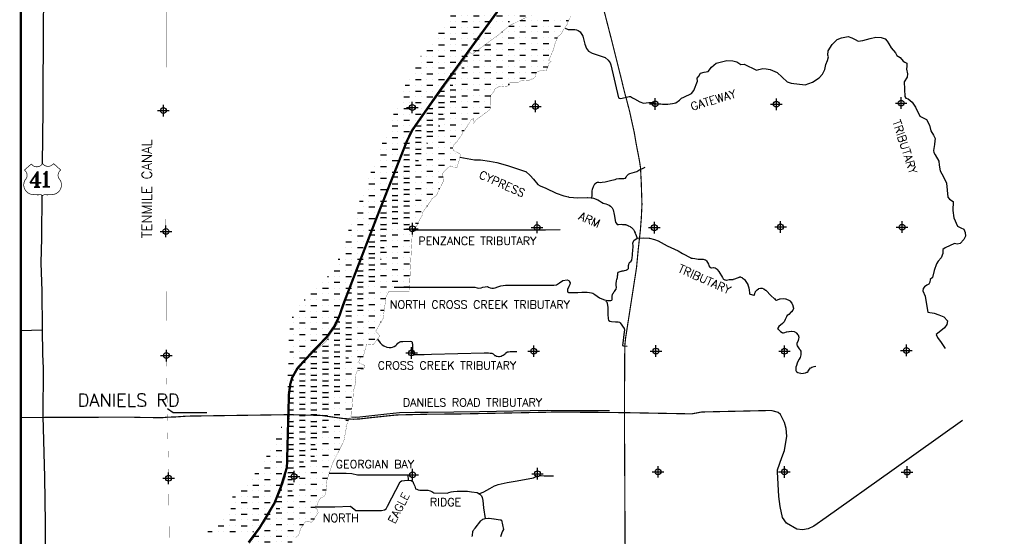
# Model space of a CAD drawing. Extents: x 179175 to 282347, y 774950 to 849250.
# Tile 3 of 5: x 213950 to 256377, y 799994 to 822280. Entities that reach past the tile are written whole.
import ezdxf
from ezdxf.enums import TextEntityAlignment as Align

# ---------------------------------------------------------------- set-up
doc = ezdxf.new("R2010")
doc.units = 0
doc.header["$LTSCALE"] = 1200
doc.header["$PDMODE"] = 34
doc.header["$PDSIZE"] = 250
doc.linetypes.add('STREAM', pattern=[0])
doc.layers.get('0').update_dxf_attribs({"linetype": 'CONTINUOUS'})
for name, color, linetype in [('BORDER', 1, 'CONTINUOUS'), ('HATCH', 3, 'CONTINUOUS'), ('MAJROADS', 9, 'CONTINUOUS'), ('ROW', 12, 'CONTINUOUS'), ('SEC', 2, 'CONTINUOUS'), ('TEXT', 7, 'CONTINUOUS'), ('TRIBS', 5, 'STREAM'), ('TRUNKS', 5, 'STREAM'), ('WSHEDS', 11, 'CONTINUOUS')]:
    doc.layers.add(name, color=color, linetype=linetype)
doc.styles.get("Standard").update_dxf_attribs({"font": 'ROMANT'})

# ---------------------------------------------------------------- blocks, each defined once
blk = doc.blocks.new('*X')
at = {"color": 0}
for p, q in [((235518, 822250), (235750, 822250)), ((236000, 822250), (236000, 822250)), ((236250, 822250), (236250, 822250)), ((236500, 822250), (236750, 822250)), ((237000, 822250), (237000, 822250)), ((237250, 822250), (237250, 822250)), ((237500, 822250), (237605, 822250)), ((235033, 822000), (235250, 822000)), ((235500, 822000), (235500, 822000)), ((235750, 822000), (235750, 822000)), ((236000, 822000), (236250, 822000)), ((236500, 822000), (236500, 822000)), ((236750, 822000), (236750, 822000)), ((237000, 822000), (237250, 822000)), ((234500, 821500), (234500, 821500)), ((234729, 821750), (234750, 821750)), ((234750, 821500), (234750, 821500)), ((235000, 821750), (235000, 821750)), ((235000, 821500), (235250, 821500)), ((235250, 821750), (235250, 821750)), ((235500, 821750), (235750, 821750)), ((235500, 821500), (235500, 821500)), ((235750, 821500), (235750, 821500)), ((236000, 821750), (236000, 821750)), ((236000, 821500), (236250, 821500)), ((236250, 821750), (236250, 821750)), ((236500, 821750), (236750, 821750)), ((236500, 821500), (236500, 821500)), ((236750, 821500), (236750, 821500)), ((237000, 821750), (237000, 821750)), ((237000, 821500), (237118, 821500)), ((237250, 821750), (237250, 821750)), ((233750, 821000), (233750, 821000)), ((234000, 821000), (234250, 821000)), ((234250, 821250), (234250, 821250)), ((234500, 821250), (234750, 821250)), ((234500, 821000), (234500, 821000)), ((234750, 821000), (234750, 821000)), ((235000, 821250), (235000, 821250)), ((235000, 821000), (235250, 821000)), ((235250, 821250), (235250, 821250)), ((235500, 821250), (235750, 821250)), ((235500, 821000), (235500, 821000)), ((235750, 821000), (235750, 821000)), ((236000, 821250), (236000, 821250)), ((236000, 821000), (236250, 821000)), ((236250, 821250), (236250, 821250)), ((236500, 821250), (236750, 821250)), ((236500, 821000), (236500, 821000)), ((236750, 821000), (236750, 821000)), ((237000, 821250), (237000, 821250)), ((233500, 820750), (233750, 820750)), ((234000, 820750), (234000, 820750)), ((234250, 820750), (234250, 820750)), ((234500, 820750), (234750, 820750)), ((235000, 820750), (235000, 820750)), ((235250, 820750), (235250, 820750)), ((235500, 820750), (235750, 820750)), ((236000, 820750), (236000, 820750)), ((236250, 820750), (236250, 820750)), ((236500, 820750), (236750, 820750)), ((233000, 820250), (233000, 820250)), ((233069, 820500), (233250, 820500)), ((233250, 820250), (233250, 820250)), ((233500, 820500), (233500, 820500)), ((233500, 820250), (233750, 820250)), ((233750, 820500), (233750, 820500)), ((234000, 820500), (234250, 820500)), ((234000, 820250), (234000, 820250)), ((234250, 820250), (234250, 820250)), ((234500, 820500), (234500, 820500)), ((234500, 820250), (234750, 820250)), ((234750, 820500), (234750, 820500)), ((235000, 820500), (235250, 820500)), ((235000, 820250), (235000, 820250)), ((235250, 820250), (235250, 820250)), ((235500, 820500), (235500, 820500)), ((235500, 820250), (235750, 820250)), ((235750, 820500), (235750, 820500)), ((236000, 820500), (236250, 820500)), ((236000, 820250), (236000, 820250)), ((236250, 820250), (236250, 820250)), ((236500, 820500), (236500, 820500)), ((236500, 820250), (236714, 820250)), ((236750, 820500), (236750, 820500)), ((232520, 819750), (232750, 819750)), ((232750, 820000), (232750, 820000)), ((233000, 820000), (233250, 820000)), ((233000, 819750), (233000, 819750)), ((233250, 819750), (233250, 819750)), ((233500, 820000), (233500, 820000)), ((233500, 819750), (233750, 819750)), ((233750, 820000), (233750, 820000)), ((234000, 820000), (234250, 820000)), ((234000, 819750), (234000, 819750)), ((234250, 819750), (234250, 819750)), ((234500, 820000), (234500, 820000)), ((234500, 819750), (234750, 819750)), ((234750, 820000), (234750, 820000)), ((235000, 820000), (235250, 820000)), ((235000, 819750), (235000, 819750)), ((235250, 819750), (235250, 819750)), ((235500, 820000), (235500, 820000)), ((235500, 819750), (235750, 819750)), ((235750, 820000), (235750, 820000)), ((236000, 820000), (236218, 820000)), ((236000, 819750), (236000, 819750)), ((232500, 819500), (232500, 819500)), ((232750, 819500), (232750, 819500)), ((233000, 819500), (233250, 819500)), ((233500, 819500), (233500, 819500)), ((233750, 819500), (233750, 819500)), ((234000, 819500), (234250, 819500)), ((234500, 819500), (234500, 819500)), ((234750, 819500), (234750, 819500)), ((235000, 819500), (235060, 819500)), ((232000, 819000), (232250, 819000)), ((232250, 819250), (232250, 819250)), ((232500, 819250), (232750, 819250)), ((232500, 819000), (232500, 819000)), ((232750, 819000), (232750, 819000)), ((233000, 819250), (233000, 819250)), ((233000, 819000), (233250, 819000)), ((233250, 819250), (233250, 819250)), ((233500, 819250), (233750, 819250)), ((233500, 819000), (233500, 819000)), ((233750, 819000), (233750, 819000)), ((234000, 819250), (234000, 819250)), ((234000, 819000), (234250, 819000)), ((234250, 819250), (234250, 819250)), ((231750, 818500), (231750, 818500)), ((232000, 818750), (232000, 818750)), ((232000, 818500), (232250, 818500)), ((232250, 818750), (232250, 818750)), ((232500, 818750), (232750, 818750)), ((232500, 818500), (232500, 818500)), ((232750, 818500), (232750, 818500)), ((233000, 818750), (233000, 818750)), ((233000, 818500), (233250, 818500)), ((233250, 818750), (233250, 818750)), ((233500, 818750), (233750, 818750)), ((233500, 818500), (233500, 818500)), ((233750, 818500), (233750, 818500)), ((234000, 818750), (234000, 818750)), ((234000, 818500), (234242, 818500)), ((234250, 818750), (234250, 818750)), ((231234, 818000), (231250, 818000)), ((231500, 818250), (231750, 818250)), ((231500, 818000), (231500, 818000)), ((231750, 818000), (231750, 818000)), ((232000, 818250), (232000, 818250)), ((232000, 818000), (232250, 818000)), ((232250, 818250), (232250, 818250)), ((232500, 818250), (232750, 818250)), ((232500, 818000), (232500, 818000)), ((232750, 818000), (232750, 818000)), ((233000, 818250), (233000, 818250)), ((233000, 818000), (233250, 818000)), ((233250, 818250), (233250, 818250)), ((233500, 818250), (233750, 818250)), ((234000, 818250), (234000, 818250)), ((231250, 817750), (231250, 817750)), ((231500, 817750), (231750, 817750)), ((232000, 817750), (232000, 817750)), ((232250, 817750), (232250, 817750)), ((232500, 817750), (232750, 817750)), ((233000, 817750), (233000, 817750)), ((233250, 817750), (233250, 817750)), ((231000, 817500), (231250, 817500)), ((231000, 817250), (231000, 817250)), ((231250, 817250), (231250, 817250)), ((231500, 817500), (231500, 817500)), ((231500, 817250), (231750, 817250)), ((231750, 817500), (231750, 817500)), ((232000, 817500), (232250, 817500)), ((232000, 817250), (232000, 817250)), ((232250, 817250), (232250, 817250)), ((232500, 817500), (232500, 817500)), ((232500, 817250), (232750, 817250)), ((232750, 817500), (232750, 817500)), ((233000, 817500), (233097, 817500)), ((230562, 816750), (230750, 816750)), ((230750, 817000), (230750, 817000)), ((231000, 817000), (231250, 817000)), ((231000, 816750), (231000, 816750)), ((231250, 816750), (231250, 816750)), ((231500, 817000), (231500, 817000)), ((231500, 816750), (231750, 816750)), ((231750, 817000), (231750, 817000)), ((232000, 817000), (232250, 817000)), ((232000, 816750), (232000, 816750)), ((232250, 816750), (232250, 816750)), ((232500, 817000), (232500, 817000)), ((232500, 816750), (232610, 816750)), ((232750, 817000), (232750, 817000)), ((230500, 816500), (230500, 816500)), ((230750, 816500), (230750, 816500)), ((231000, 816500), (231250, 816500)), ((231500, 816500), (231500, 816500)), ((231750, 816500), (231750, 816500)), ((232000, 816500), (232250, 816500)), ((232500, 816500), (232500, 816500)), ((232750, 816500), (232750, 816500)), ((230500, 816250), (230750, 816250)), ((230500, 816000), (230500, 816000)), ((230750, 816000), (230750, 816000)), ((231000, 816250), (231000, 816250)), ((231000, 816000), (231250, 816000)), ((231250, 816250), (231250, 816250)), ((231500, 816250), (231750, 816250)), ((231500, 816000), (231500, 816000)), ((231750, 816000), (231750, 816000)), ((232000, 816250), (232000, 816250)), ((232000, 816000), (232250, 816000)), ((232250, 816250), (232250, 816250)), ((232500, 816250), (232750, 816250)), ((232500, 816000), (232500, 816000)), ((232750, 816000), (232750, 816000)), ((230058, 815500), (230250, 815500)), ((230250, 815750), (230250, 815750)), ((230500, 815750), (230750, 815750)), ((230500, 815500), (230500, 815500)), ((230750, 815500), (230750, 815500)), ((231000, 815750), (231000, 815750)), ((231000, 815500), (231250, 815500)), ((231250, 815750), (231250, 815750)), ((231500, 815750), (231750, 815750)), ((231500, 815500), (231500, 815500)), ((231750, 815500), (231750, 815500)), ((232000, 815750), (232000, 815750)), ((232000, 815500), (232191, 815500)), ((232250, 815750), (232250, 815750)), ((230000, 815250), (230000, 815250)), ((230250, 815250), (230250, 815250)), ((230500, 815250), (230750, 815250)), ((231000, 815250), (231000, 815250)), ((231250, 815250), (231250, 815250)), ((231500, 815250), (231750, 815250)), ((232000, 815250), (232000, 815250)), ((230000, 815000), (230250, 815000)), ((230000, 814750), (230000, 814750)), ((230250, 814750), (230250, 814750)), ((230500, 815000), (230500, 815000)), ((230500, 814750), (230750, 814750)), ((230750, 815000), (230750, 815000)), ((231000, 815000), (231250, 815000)), ((231000, 814750), (231000, 814750)), ((231250, 814750), (231250, 814750)), ((231500, 815000), (231500, 815000)), ((231500, 814750), (231750, 814750)), ((231750, 815000), (231750, 815000)), ((232000, 815000), (232054, 815000)), ((229565, 814250), (229750, 814250)), ((229750, 814500), (229750, 814500)), ((230000, 814500), (230250, 814500)), ((230000, 814250), (230000, 814250)), ((230250, 814250), (230250, 814250)), ((230500, 814500), (230500, 814500)), ((230500, 814250), (230750, 814250)), ((230750, 814500), (230750, 814500)), ((231000, 814500), (231250, 814500)), ((231000, 814250), (231000, 814250)), ((231250, 814250), (231250, 814250)), ((231500, 814500), (231500, 814500)), ((231500, 814250), (231516, 814250)), ((229500, 814000), (229500, 814000)), ((229750, 814000), (229750, 814000)), ((230000, 814000), (230250, 814000)), ((230500, 814000), (230500, 814000)), ((230750, 814000), (230750, 814000)), ((231000, 814000), (231250, 814000)), ((229500, 813750), (229750, 813750)), ((229500, 813500), (229500, 813500)), ((229750, 813500), (229750, 813500)), ((230000, 813750), (230000, 813750)), ((230000, 813500), (230250, 813500)), ((230250, 813750), (230250, 813750)), ((230500, 813750), (230750, 813750)), ((230500, 813500), (230500, 813500)), ((230750, 813500), (230750, 813500)), ((231000, 813750), (231000, 813750)), ((231000, 813500), (231129, 813500)), ((229076, 813000), (229250, 813000)), ((229250, 813250), (229250, 813250)), ((229500, 813250), (229750, 813250)), ((229500, 813000), (229500, 813000)), ((229750, 813000), (229750, 813000)), ((230000, 813250), (230000, 813250)), ((230000, 813000), (230250, 813000)), ((230250, 813250), (230250, 813250)), ((230500, 813250), (230750, 813250)), ((230500, 813000), (230500, 813000)), ((230750, 813000), (230750, 813000)), ((229000, 812750), (229000, 812750)), ((229000, 812500), (229250, 812500)), ((229250, 812750), (229250, 812750)), ((229500, 812750), (229750, 812750)), ((229500, 812500), (229500, 812500)), ((229750, 812500), (229750, 812500)), ((230000, 812750), (230000, 812750)), ((230000, 812500), (230250, 812500)), ((230250, 812750), (230250, 812750)), ((230500, 812750), (230750, 812750)), ((230500, 812500), (230500, 812500)), ((230750, 812500), (230750, 812500)), ((229000, 812250), (229000, 812250)), ((229250, 812250), (229250, 812250)), ((229500, 812250), (229750, 812250)), ((230000, 812250), (230000, 812250)), ((230250, 812250), (230250, 812250)), ((230500, 812250), (230750, 812250)), ((228592, 811750), (228750, 811750)), ((228750, 812000), (228750, 812000)), ((229000, 812000), (229250, 812000)), ((229000, 811750), (229000, 811750)), ((229250, 811750), (229250, 811750)), ((229500, 812000), (229500, 812000)), ((229500, 811750), (229750, 811750)), ((229750, 812000), (229750, 812000)), ((230000, 812000), (230250, 812000)), ((230000, 811750), (230000, 811750)), ((230250, 811750), (230250, 811750)), ((230500, 812000), (230500, 812000)), ((230500, 811750), (230750, 811750)), ((230750, 812000), (230750, 812000)), ((228500, 811250), (228750, 811250)), ((228750, 811500), (228750, 811500)), ((229000, 811500), (229250, 811500)), ((229000, 811250), (229000, 811250)), ((229250, 811250), (229250, 811250)), ((229500, 811500), (229500, 811500)), ((229500, 811250), (229750, 811250)), ((229750, 811500), (229750, 811500)), ((230000, 811500), (230250, 811500)), ((230000, 811250), (230000, 811250)), ((230250, 811250), (230250, 811250)), ((230500, 811500), (230500, 811500)), ((230500, 811250), (230750, 811250)), ((230750, 811500), (230750, 811500)), ((228500, 811000), (228500, 811000)), ((228750, 811000), (228750, 811000)), ((229000, 811000), (229250, 811000)), ((229500, 811000), (229500, 811000)), ((229750, 811000), (229750, 811000)), ((230000, 811000), (230250, 811000)), ((230500, 811000), (230500, 811000)), ((230750, 811000), (230750, 811000)), ((228124, 810500), (228250, 810500)), ((228250, 810750), (228250, 810750)), ((228500, 810750), (228750, 810750)), ((228500, 810500), (228500, 810500)), ((228750, 810500), (228750, 810500)), ((229000, 810750), (229000, 810750)), ((229000, 810500), (229250, 810500)), ((229250, 810750), (229250, 810750)), ((229500, 810750), (229750, 810750)), ((229500, 810500), (229500, 810500)), ((229750, 810500), (229750, 810500)), ((230000, 810750), (230000, 810750)), ((230250, 810750), (230250, 810750)), ((230500, 810750), (230747, 810750)), ((228000, 810000), (228250, 810000)), ((228250, 810250), (228250, 810250)), ((228500, 810250), (228750, 810250)), ((228500, 810000), (228500, 810000)), ((228750, 810000), (228750, 810000)), ((229000, 810250), (229000, 810250)), ((229000, 810000), (229250, 810000)), ((229250, 810250), (229250, 810250)), ((229500, 810250), (229726, 810250)), ((229500, 810000), (229500, 810000)), ((228000, 809750), (228000, 809750)), ((228250, 809750), (228250, 809750)), ((228500, 809750), (228750, 809750)), ((229000, 809750), (229000, 809750)), ((229250, 809750), (229250, 809750)), ((229500, 809750), (229659, 809750)), ((227673, 809250), (227750, 809250)), ((228000, 809500), (228250, 809500)), ((228000, 809250), (228000, 809250)), ((228250, 809250), (228250, 809250)), ((228500, 809500), (228500, 809500)), ((228500, 809250), (228750, 809250)), ((228750, 809500), (228750, 809500)), ((229000, 809500), (229250, 809500)), ((229000, 809250), (229000, 809250)), ((229250, 809250), (229250, 809250)), ((229500, 809500), (229500, 809500)), ((229500, 809250), (229526, 809250)), ((227500, 808750), (227750, 808750)), ((227750, 809000), (227750, 809000)), ((228000, 809000), (228250, 809000)), ((228000, 808750), (228000, 808750)), ((228250, 808750), (228250, 808750)), ((228500, 809000), (228500, 809000)), ((228500, 808750), (228750, 808750)), ((228750, 809000), (228750, 809000)), ((229000, 809000), (229250, 809000)), ((229000, 808750), (229000, 808750)), ((229250, 808750), (229250, 808750)), ((227000, 808250), (227000, 808250)), ((227209, 808500), (227250, 808500)), ((227250, 808250), (227250, 808250)), ((227500, 808500), (227500, 808500)), ((227500, 808250), (227750, 808250)), ((227750, 808500), (227750, 808500)), ((228000, 808500), (228250, 808500)), ((228000, 808250), (228000, 808250)), ((228250, 808250), (228250, 808250)), ((228500, 808500), (228500, 808500)), ((228500, 808250), (228750, 808250)), ((228750, 808500), (228750, 808500)), ((229000, 808500), (229250, 808500)), ((226750, 808000), (226750, 808000)), ((227000, 808000), (227250, 808000)), ((227500, 808000), (227500, 808000)), ((227750, 808000), (227750, 808000)), ((228000, 808000), (228250, 808000)), ((228500, 808000), (228500, 808000)), ((228750, 808000), (228750, 808000)), ((226208, 807500), (226250, 807500)), ((226500, 807750), (226750, 807750)), ((226500, 807500), (226500, 807500)), ((226750, 807500), (226750, 807500)), ((227000, 807750), (227000, 807750)), ((227000, 807500), (227250, 807500)), ((227250, 807750), (227250, 807750)), ((227500, 807750), (227750, 807750)), ((227500, 807500), (227500, 807500)), ((227750, 807500), (227750, 807500)), ((228000, 807750), (228000, 807750)), ((228000, 807500), (228250, 807500)), ((228250, 807750), (228250, 807750)), ((228500, 807750), (228750, 807750)), ((228500, 807500), (228500, 807500)), ((226000, 807250), (226000, 807250)), ((226000, 807000), (226250, 807000)), ((226250, 807250), (226250, 807250)), ((226500, 807250), (226750, 807250)), ((226500, 807000), (226500, 807000)), ((226750, 807000), (226750, 807000)), ((227000, 807250), (227000, 807250)), ((227000, 807000), (227250, 807000)), ((227250, 807250), (227250, 807250)), ((227500, 807250), (227750, 807250)), ((227500, 807000), (227500, 807000)), ((227750, 807000), (227750, 807000)), ((228000, 807250), (228000, 807250)), ((228000, 807000), (228250, 807000)), ((228250, 807250), (228250, 807250)), ((228500, 807250), (228750, 807250)), ((225690, 806750), (225750, 806750)), ((226000, 806750), (226000, 806750)), ((226250, 806750), (226250, 806750)), ((226500, 806750), (226750, 806750)), ((227000, 806750), (227000, 806750)), ((227250, 806750), (227250, 806750)), ((227500, 806750), (227750, 806750)), ((228000, 806750), (228000, 806750)), ((228250, 806750), (228250, 806750)), ((225596, 806250), (225750, 806250)), ((225750, 806500), (225750, 806500)), ((226000, 806500), (226250, 806500)), ((226000, 806250), (226000, 806250)), ((226250, 806250), (226250, 806250)), ((226500, 806500), (226500, 806500)), ((226500, 806250), (226750, 806250)), ((226750, 806500), (226750, 806500)), ((227000, 806500), (227250, 806500)), ((227000, 806250), (227000, 806250)), ((227250, 806250), (227250, 806250)), ((227500, 806500), (227500, 806500)), ((227500, 806250), (227750, 806250)), ((227750, 806500), (227750, 806500)), ((228000, 806500), (228250, 806500)), ((228000, 806250), (228000, 806250)), ((228250, 806250), (228250, 806250)), ((225542, 805750), (225750, 805750)), ((225750, 806000), (225750, 806000)), ((226000, 806000), (226250, 806000)), ((226000, 805750), (226000, 805750)), ((226250, 805750), (226250, 805750)), ((226500, 806000), (226500, 806000)), ((226500, 805750), (226750, 805750)), ((226750, 806000), (226750, 806000)), ((227000, 806000), (227250, 806000)), ((227000, 805750), (227000, 805750)), ((227250, 805750), (227250, 805750)), ((227500, 806000), (227500, 806000)), ((227500, 805750), (227750, 805750)), ((227750, 806000), (227750, 806000)), ((228000, 806000), (228250, 806000)), ((228000, 805750), (228000, 805750)), ((228250, 805750), (228250, 805750)), ((225750, 805500), (225750, 805500)), ((226000, 805500), (226250, 805500)), ((226500, 805500), (226500, 805500)), ((226750, 805500), (226750, 805500)), ((227000, 805500), (227250, 805500)), ((227500, 805500), (227500, 805500)), ((227750, 805500), (227750, 805500)), ((228000, 805500), (228250, 805500)), ((225584, 805250), (225750, 805250)), ((225750, 805000), (225750, 805000)), ((226000, 805250), (226000, 805250)), ((226000, 805000), (226250, 805000)), ((226250, 805250), (226250, 805250)), ((226500, 805250), (226750, 805250)), ((226500, 805000), (226500, 805000)), ((226750, 805000), (226750, 805000)), ((227000, 805250), (227000, 805250)), ((227000, 805000), (227250, 805000)), ((227250, 805250), (227250, 805250)), ((227500, 805250), (227750, 805250)), ((227500, 805000), (227500, 805000)), ((227750, 805000), (227750, 805000)), ((228000, 805250), (228000, 805250)), ((228000, 805000), (228124, 805000)), ((225540, 804750), (225750, 804750)), ((225750, 804500), (225750, 804500)), ((226000, 804750), (226000, 804750)), ((226000, 804500), (226250, 804500)), ((226250, 804750), (226250, 804750)), ((226500, 804750), (226750, 804750)), ((226500, 804500), (226500, 804500)), ((226750, 804500), (226750, 804500)), ((227000, 804750), (227000, 804750)), ((227000, 804500), (227250, 804500)), ((227250, 804750), (227250, 804750)), ((227500, 804750), (227750, 804750)), ((227500, 804500), (227500, 804500)), ((227750, 804500), (227750, 804500)), ((228000, 804750), (228000, 804750)), ((225500, 804250), (225750, 804250)), ((225500, 804000), (225500, 804000)), ((225750, 804000), (225750, 804000)), ((226000, 804250), (226000, 804250)), ((226000, 804000), (226250, 804000)), ((226250, 804250), (226250, 804250)), ((226500, 804250), (226750, 804250)), ((226500, 804000), (226500, 804000)), ((226750, 804000), (226750, 804000)), ((227000, 804250), (227000, 804250)), ((227000, 804000), (227250, 804000)), ((227250, 804250), (227250, 804250)), ((227500, 804250), (227750, 804250)), ((227500, 804000), (227500, 804000)), ((227750, 804000), (227750, 804000)), ((225500, 803750), (225750, 803750)), ((226000, 803750), (226000, 803750)), ((226250, 803750), (226250, 803750)), ((226500, 803750), (226750, 803750)), ((227000, 803750), (227000, 803750)), ((227250, 803750), (227250, 803750)), ((227500, 803750), (227739, 803750)), ((225500, 803500), (225500, 803500)), ((225500, 803250), (225750, 803250)), ((225750, 803500), (225750, 803500)), ((226000, 803500), (226250, 803500)), ((226000, 803250), (226000, 803250)), ((226250, 803250), (226250, 803250)), ((226500, 803500), (226500, 803500)), ((226500, 803250), (226750, 803250)), ((226750, 803500), (226750, 803500)), ((227000, 803500), (227250, 803500)), ((227000, 803250), (227000, 803250)), ((227250, 803250), (227250, 803250)), ((227500, 803500), (227500, 803500)), ((225500, 803000), (225500, 803000)), ((225500, 802750), (225750, 802750)), ((225750, 803000), (225750, 803000)), ((226000, 803000), (226250, 803000)), ((226000, 802750), (226000, 802750)), ((226250, 802750), (226250, 802750)), ((226500, 803000), (226500, 803000)), ((226500, 802750), (226750, 802750)), ((226750, 803000), (226750, 803000)), ((227000, 803000), (227250, 803000)), ((227000, 802750), (227000, 802750)), ((227250, 802750), (227250, 802750)), ((225500, 802500), (225500, 802500)), ((225750, 802500), (225750, 802500)), ((226000, 802500), (226250, 802500)), ((226500, 802500), (226500, 802500)), ((226750, 802500), (226750, 802500)), ((227000, 802500), (227216, 802500)), ((225214, 802000), (225250, 802000)), ((225500, 802250), (225750, 802250)), ((225500, 802000), (225500, 802000)), ((225750, 802000), (225750, 802000)), ((226000, 802250), (226000, 802250)), ((226000, 802000), (226250, 802000)), ((226250, 802250), (226250, 802250)), ((226500, 802250), (226750, 802250)), ((226500, 802000), (226500, 802000)), ((226750, 802000), (226750, 802000)), ((227000, 802250), (227000, 802250)), ((227000, 802000), (227162, 802000)), ((225000, 801500), (225250, 801500)), ((225250, 801750), (225250, 801750)), ((225500, 801750), (225750, 801750)), ((225500, 801500), (225500, 801500)), ((225750, 801500), (225750, 801500)), ((226000, 801750), (226000, 801750)), ((226000, 801500), (226250, 801500)), ((226250, 801750), (226250, 801750)), ((226500, 801750), (226750, 801750)), ((226500, 801500), (226500, 801500)), ((226750, 801500), (226750, 801500)), ((227000, 801750), (227000, 801750)), ((225000, 801250), (225000, 801250)), ((225250, 801250), (225250, 801250)), ((225500, 801250), (225750, 801250)), ((226000, 801250), (226000, 801250)), ((226250, 801250), (226250, 801250)), ((226500, 801250), (226678, 801250)), ((224588, 800750), (224750, 800750)), ((224750, 801000), (224750, 801000)), ((225000, 801000), (225250, 801000)), ((225000, 800750), (225000, 800750)), ((225250, 800750), (225250, 800750)), ((225500, 801000), (225500, 801000)), ((225500, 800750), (225750, 800750)), ((225750, 801000), (225750, 801000)), ((226000, 801000), (226250, 801000)), ((226000, 800750), (226000, 800750)), ((226250, 800750), (226250, 800750)), ((226500, 801000), (226500, 801000)), ((226500, 800750), (226647, 800750)), ((226750, 801000), (226750, 801000)), ((224500, 800500), (224500, 800500)), ((224500, 800250), (224750, 800250)), ((224750, 800500), (224750, 800500)), ((225000, 800500), (225250, 800500)), ((225000, 800250), (225000, 800250)), ((225250, 800250), (225250, 800250)), ((225500, 800500), (225500, 800500)), ((225500, 800250), (225750, 800250)), ((225750, 800500), (225750, 800500)), ((226000, 800500), (226179, 800500)), ((226000, 800250), (226000, 800250)), ((224087, 800000), (224250, 800000)), ((224500, 800000), (224500, 800000)), ((224750, 800000), (224750, 800000)), ((225000, 800000), (225250, 800000)), ((225500, 800000), (225500, 800000)), ((225750, 800000), (225750, 800000)), ((223750, 799500), (223750, 799500)), ((224000, 799750), (224000, 799750)), ((224000, 799500), (224250, 799500)), ((224250, 799750), (224250, 799750)), ((224500, 799750), (224750, 799750)), ((224500, 799500), (224500, 799500)), ((224750, 799500), (224750, 799500)), ((225000, 799750), (225000, 799750)), ((225000, 799500), (225250, 799500)), ((225250, 799750), (225250, 799750)), ((225500, 799750), (225685, 799750)), ((225500, 799500), (225500, 799500)), ((223113, 799000), (223250, 799000)), ((223500, 799250), (223750, 799250)), ((223500, 799000), (223500, 799000)), ((223750, 799000), (223750, 799000)), ((224000, 799250), (224000, 799250)), ((224000, 799000), (224250, 799000)), ((224250, 799250), (224250, 799250)), ((224500, 799250), (224750, 799250)), ((224500, 799000), (224500, 799000)), ((224750, 799000), (224750, 799000)), ((225000, 799250), (225000, 799250)), ((225000, 799000), (225250, 799000)), ((225250, 799250), (225250, 799250)), ((225500, 799250), (225685, 799250)), ((225500, 799000), (225500, 799000)), ((223051, 798500), (223250, 798500)), ((223250, 798750), (223250, 798750)), ((223500, 798750), (223750, 798750)), ((223500, 798500), (223500, 798500)), ((223750, 798500), (223750, 798500)), ((224000, 798750), (224000, 798750)), ((224000, 798500), (224250, 798500)), ((224250, 798750), (224250, 798750)), ((224500, 798750), (224750, 798750)), ((224500, 798500), (224500, 798500)), ((224750, 798500), (224750, 798500)), ((225000, 798750), (225000, 798750)), ((225000, 798500), (225159, 798500)), ((225250, 798750), (225250, 798750)), ((223000, 798250), (223000, 798250)), ((223250, 798250), (223250, 798250)), ((223500, 798250), (223750, 798250)), ((224000, 798250), (224000, 798250)), ((224250, 798250), (224250, 798250)), ((224500, 798250), (224750, 798250)), ((222500, 797750), (222750, 797750)), ((222750, 798000), (222750, 798000)), ((223000, 798000), (223250, 798000)), ((223000, 797750), (223000, 797750)), ((223250, 797750), (223250, 797750)), ((223500, 798000), (223500, 798000)), ((223500, 797750), (223750, 797750)), ((223750, 798000), (223750, 798000)), ((224000, 798000), (224250, 798000)), ((224000, 797750), (224000, 797750)), ((224250, 797750), (224250, 797750)), ((224500, 798000), (224500, 798000)), ((222055, 797500), (222250, 797500)), ((222500, 797500), (222500, 797500)), ((222750, 797500), (222750, 797500)), ((223000, 797500), (223250, 797500)), ((223500, 797500), (223500, 797500)), ((223750, 797500), (223750, 797500)), ((224000, 797500), (224021, 797500))]:
    blk.add_line(p, q, dxfattribs=at)
blk = doc.blocks.new('GSDTRUNK')
at = {"layer": 'TRIBS', "color": 0}
blk.add_lwpolyline([(-78440, 62404), (-78302, 62341), (-78022, 62341), (-77950, 62336), (-77877, 62299), (-77786, 62239), (-77678, 62053), (-77582, 61718), (-77510, 61522), (-77432, 61414), (-77265, 61320), (-76718, 61134), (-76587, 61029), (-76503, 60914), (-76474, 60826), (-76143, 59404), (-76115, 59390), (-76042, 59374), (-75675, 59453), (-75625, 59456), (-75534, 59398), (-75454, 59348), (-75224, 59220), (-75059, 59173), (-74836, 59191), (-74654, 59197), (-74544, 59148), (-74245, 59123), (-74017, 59123), (-73810, 59156), (-73672, 59176), (-73515, 59292), (-73428, 59383), (-73318, 59425), (-72991, 59582), (-72889, 59711), (-72739, 60112), (-72745, 60250), (-72676, 60334), (-72603, 60459), (-72449, 60504), (-72278, 60540), (-72134, 60726), (-71935, 60895), (-71473, 61012), (-71205, 60991), (-71040, 60945), (-70868, 60832), (-70729, 60855), (-70194, 60596), (-70097, 60617), (-69922, 60662), (-69781, 60651), (-69597, 60620), (-69307, 60487), (-68870, 60085), (-68702, 60025), (-68091, 59955), (-67778, 60070), (-67497, 60259), (-67353, 60413), (-67241, 60617), (-67199, 60843), (-67125, 61003), (-67091, 61162), (-67121, 61241), (-67097, 61427), (-66926, 61692), (-66720, 61909), (-66528, 61985), (-66244, 62048), (-66088, 61993), (-65937, 61916), (-65804, 61840), (-65615, 61867), (-65298, 61951), (-65042, 62021), (-64822, 62000), (-64644, 61940), (-64564, 61836), (-64491, 61723), (-64395, 61548), (-64200, 61336), (-64137, 61231), (-64004, 61136), (-63878, 60983), (-63802, 60937), (-63714, 60888), (-63708, 60767), (-63726, 60629), (-63679, 60433), (-63705, 60283), (-63829, 60087), (-63805, 59463), (-63753, 59379), (-63661, 59358), (-63486, 59207), (-63333, 59000), (-63155, 58605), (-62859, 58466), (-62733, 58218), (-62681, 57973), (-62564, 57782), (-62488, 57638), (-62513, 57539), (-62527, 57390), (-62568, 57131), (-62550, 57041), (-62488, 56942), (-62338, 56673), (-62317, 56494), (-62272, 56249), (-62128, 55992), (-62005, 55719), (-61939, 55120), (-61880, 55023), (-61722, 54933), (-61736, 54538), (-61694, 54222), (-61534, 53863), (-61384, 53794), (-61251, 53726), (-61195, 53593), (-61188, 53429), (-61261, 53282), (-61415, 53119), (-61541, 53080), (-61652, 53119), (-62059, 52930), (-62156, 52860), (-62161, 52677), (-62230, 52496), (-62363, 52354), (-62436, 52244), (-62541, 51948), (-62604, 51655), (-62703, 51556), (-62722, 51451), (-62758, 51364), (-62856, 51312), (-62957, 51241), (-63005, 51174), (-63023, 51066), (-62929, 50848), (-62860, 50484), (-62811, 50158), (-62538, 50116), (-62331, 50043), (-62114, 49945), (-61960, 49780), (-61989, 49623), (-62093, 49472), (-62251, 49345), (-62447, 49194), (-62394, 49053), (-62231, 48840), (-62062, 48581)], dxfattribs=at)

msp = doc.modelspace()

# ---------------------------------------------------------------- linework, layer by layer
at = {"color": 0, "const_width": 30}
msp.add_lwpolyline([(215008, 814727, 0.058462), (215448, 814752, 0.493077), (215688, 815370, -0.476618), (215723, 815790), (215409, 816074, -0.516277), (214937, 816074, -0.544205), (214452, 816054), (214151, 815790, -0.476618), (214186, 815370, 0.493077), (214426, 814752, 0.058462), (214866, 814727, -0.203779), (214937, 814684, -0.203779), (215008, 814727)], format="xyb", dxfattribs=at)
at = {"layer": 'BORDER', "color": 0, "const_width": 100}
msp.add_lwpolyline([(214000, 775000), (268600, 775000), (268600, 849200), (214000, 849200)], close=True, dxfattribs=at)
at = {"layer": 'MAJROADS', "color": 0}
for points in [[(214000, 841597), (214455, 840789), (214637, 840394), (214686, 840276), (214735, 840100), (214790, 839563), (214839, 839395), (214842, 838742), (214854, 838038), (214877, 836739), (214918, 835415), (214959, 834141), (214930, 833722), (214907, 832876), (214962, 828896), (214993, 826398), (215026, 826214), (215045, 825485), (215030, 824588), (215015, 823642), (214987, 823307), (214963, 822310), (214942, 818388), (214915, 816042)], [(234531, 822625), (232111, 819298), (230866, 817514), (230758, 817325), (230639, 817054), (230440, 816535), (230315, 816208), (229363, 813820), (228621, 811957), (227887, 809980), (227718, 809482), (227616, 809251), (227520, 809072), (227179, 808584), (226632, 808024), (225916, 807240), (225690, 806836), (225608, 806555), (225553, 806138), (225532, 805233), (225465, 802969), (225363, 802555), (225203, 802121), (224930, 801430), (224287, 800359), (223815, 799730)], [(214907, 814713), (214893, 812934), (214893, 812859), (214868, 811795), (214909, 810563), (214922, 808929), (214931, 807856), (214960, 807253), (214945, 805175), (215017, 802543), (215053, 800565), (215064, 798655)], [(214000, 808866), (214921, 808898)], [(246609, 802771), (246605, 802860), (246788, 803391), (246911, 803690), (247007, 804313), (246983, 804649), (246908, 804903), (246739, 805247), (246632, 805342)], [(254581, 804997), (251537, 802815), (248702, 800808)], [(248702, 800808), (248175, 800435), (247928, 800318), (247682, 800271), (247444, 800309), (246991, 800557), (246824, 800807), (246713, 801282), (246661, 801706), (246609, 802771)]]:
    msp.add_lwpolyline(points, dxfattribs=at)
at = {"layer": 'MAJROADS', "color": 0, "const_width": 50}
for points in [[(237479, 829096), (239478, 821311), (239845, 819845), (240004, 819185), (240112, 818783), (240227, 818342), (240432, 817410), (240505, 816976), (240653, 816209), (240702, 815893), (240717, 815577), (240732, 815297), (240764, 814313), (240736, 813720), (240695, 813201), (240602, 812354), (240530, 811589), (240062, 808568), (240024, 808219), (240021, 807737)], [(240021, 807737), (240008, 805417), (240073, 792256), (240077, 792050), (240195, 785452), (240202, 783450), (240208, 783043), (240209, 782743), (240239, 782413), (240311, 781982), (240481, 781285), (240919, 779500)], [(246632, 805342), (246339, 805423), (243341, 805357), (242908, 805276), (240009, 805329), (237589, 805350), (236951, 805352), (232941, 805273), (231572, 805261), (230197, 805229), (229811, 805189), (228932, 805096), (228592, 805056), (228320, 805043), (227887, 805077), (227238, 805166), (226967, 805208), (225526, 805241), (221175, 805179), (220681, 805144), (220295, 805132), (220103, 805112), (219301, 805119), (218736, 805134), (214975, 805123), (214000, 805121)]]:
    msp.add_lwpolyline(points, dxfattribs=at)
at = {"layer": 'ROW', "color": 0, "linetype": 'CONTINUOUS', "const_width": 10}
for points in [[(225831, 799936), (225974, 800051), (226075, 800359), (226165, 800476), (226229, 800584), (226317, 800653), (226413, 800651), (226511, 800591), (226609, 800689), (226813, 801021), (226785, 801095), (226755, 801174), (226713, 801197), (226664, 801225), (226714, 801318), (226757, 801318), (226809, 801471), (226932, 801665), (227063, 801707), (227118, 801785), (227178, 802077), (227158, 802305), (227243, 802592), (227440, 803163), (227916, 804097), (228061, 804873), (228245, 805243), (228258, 805503), (228275, 805590), (228293, 805639), (228295, 805706), (228313, 805990), (228330, 806250), (228379, 806445), (228424, 806588), (228439, 806662), (228430, 806725), (228404, 806816), (228408, 806858), (228460, 807073), (228493, 807125), (228544, 807157), (228620, 807168), (228762, 807181), (228829, 807357), (228585, 807472), (228567, 807503), (228569, 807546), (228646, 807744), (228756, 807744), (228897, 808279), (229180, 808255), (229472, 808636), (229291, 808843), (229612, 809399), (229738, 810340), (229869, 810568), (230739, 810568), (230833, 812507), (230878, 813264), (230998, 813300), (231124, 813483), (231166, 813628), (231294, 813843), (231324, 813980), (231566, 814320), (231714, 814550), (231909, 814701), (232195, 815287), (232204, 815435), (232166, 815623), (232211, 815703), (232431, 815922), (232530, 815950), (232787, 815888), (232968, 816467), (232646, 816637), (232609, 816745), (232653, 816871), (232788, 817013), (233009, 817330), (233055, 817461), (233138, 817538), (233323, 817813), (233388, 817944), (233503, 818022), (233497, 817794), (233629, 817967), (234167, 818362), (234240, 818453), (234254, 818748), (234249, 819014), (234405, 819204), (234432, 819295), (234577, 819379), (234957, 819415), (235054, 819451), (235067, 819557), (235383, 819558), (235474, 819593), (235598, 819671), (235887, 819654), (235935, 819688), (236071, 819729), (236156, 819797), (236179, 819921), (236226, 820015), (236447, 820109), (236652, 820089), (236656, 820132), (236714, 820246), (236732, 820375), (236847, 820478), (236746, 820527), (236940, 820966), (237047, 821321), (237132, 821535), (237274, 821662), (237430, 821918), (237532, 822057), (237561, 822167), (237700, 822429)], [(235799, 822387), (235073, 822034), (234562, 821612), (233448, 820792), (233341, 820869), (233031, 820448), (232620, 819886), (232195, 819309), (231854, 818844), (231598, 818482), (231192, 817945), (230869, 817470)], [(230870, 817473), (230499, 816601), (230193, 815838), (229949, 815227), (229684, 814554), (229431, 813905), (229144, 813183), (228881, 812476), (228622, 811831), (228440, 811334), (228249, 810871), (228126, 810505), (227918, 809914), (227636, 809149), (227130, 808379), (226580, 807910), (226260, 807560), (225930, 807180), (225690, 806750), (225600, 806290), (225540, 805730), (225590, 805180), (225550, 804870), (225500, 804280), (225500, 803660), (225500, 803200), (225400, 802540), (225190, 801930), (224940, 801370), (224560, 800700), (224230, 800220), (224080, 799990), (223770, 799570)]]:
    msp.add_lwpolyline(points, dxfattribs=at)
at = {"layer": 'SEC', "color": 0}
for p in [(241334, 818645), (246554, 818633), (251933, 818680), (220143, 818358), (230869, 818492), (236172, 818539), (220249, 813146), (230874, 813264), (236245, 813319), (241297, 813308), (246735, 813337), (251971, 813334), (252160, 808012), (220270, 807792), (230836, 807902), (236098, 807982), (241368, 807987), (246907, 807974), (220367, 802496), (225772, 802575), (230883, 802648), (236262, 802695), (241458, 802775), (246904, 802771), (252190, 802767)]:
    msp.add_point(p, dxfattribs=at)
at = {"layer": 'TRIBS', "color": 0}
for p, q in [((240636, 815791), (240905, 815917)), ((240051, 815446), (240085, 815480)), ((240085, 815480), (240119, 815538)), ((240119, 815538), (240190, 815614)), ((240190, 815614), (240241, 815648)), ((240241, 815648), (240543, 815728)), ((240543, 815728), (240636, 815791)), ((238631, 814971), (238681, 815085)), ((238681, 815085), (238736, 815198)), ((238736, 815198), (238799, 815257)), ((238799, 815257), (238854, 815270)), ((238854, 815270), (238908, 815270)), ((238908, 815270), (238984, 815257)), ((238984, 815257), (239055, 815274)), ((239055, 815274), (239177, 815291)), ((239177, 815291), (239467, 815358)), ((239467, 815358), (239602, 815383)), ((239602, 815383), (239673, 815421)), ((239673, 815421), (239761, 815433)), ((239761, 815433), (239850, 815433)), ((239850, 815433), (239980, 815429)), ((239980, 815429), (240051, 815446)), ((238599, 814597), (238618, 814698)), ((238618, 814698), (238622, 814887)), ((238622, 814887), (238631, 814971))]:
    msp.add_line(p, q, dxfattribs=at)
for points in [[(232921, 816343), (233547, 816237, 0.046485), (233552, 816236), (233800, 816240, -0.043344), (233804, 816240), (234201, 816177, -0.004908), (234201, 816177), (234507, 816123, -0.029445), (234509, 816122), (234966, 815984, -0.002505), (234966, 815984), (235394, 815850, -0.006198), (235395, 815849), (235748, 815729, -0.094358), (235756, 815725), (235948, 815561, -0.033959), (235951, 815558), (236092, 815400, -0.016588), (236093, 815399), (236270, 815173, 0.099515), (236278, 815166), (236377, 815110, 0.027999), (236380, 815109), (236617, 815009, -0.013463), (236618, 815009), (237066, 814791, 0.037389), (237069, 814790), (237403, 814685, 0.009599), (237404, 814685), (237604, 814631, 0.036281), (237607, 814630), (237814, 814606, 0.022919), (237817, 814605), (237966, 814601, 0.013823), (237968, 814601), (238424, 814614, -0.027671), (238426, 814614), (238575, 814601, -0.030573), (238578, 814601), (238675, 814581, -0.043806), (238679, 814579), (238864, 814505, -0.037822), (238868, 814504), (238937, 814463, -0.025831), (238939, 814462), (239016, 814405, 0.0482), (239020, 814403), (239096, 814367, 0.03318), (239099, 814365), (239202, 814333, -0.020229), (239203, 814332), (239274, 814303), (239344, 814274, -0.024843), (239346, 814273), (239404, 814242, -0.087961), (239411, 814237), (239478, 814162, -0.066661), (239481, 814157), (239520, 814079, -0.065677), (239523, 814073), (239564, 813870, -0.00098), (239564, 813870), (239628, 813545), (239664, 813490), (239695, 813450, 0.021293), (239752, 813445), (239867, 813455, 0.126377), (239991, 813450), (240050, 813440, 0.089934), (240103, 813426), (240153, 813402, -0.077954), (240186, 813381), (240251, 813354, -0.100479), (240308, 813309), (240355, 813266, -0.090521), (240398, 813223), (240427, 813178, 0.002958), (240448, 813135), (240465, 813080, 0.206073), (240484, 813047), (240563, 812857), (240819, 812865, -0.024045), (240822, 812865), (241079, 812849, -0.044055), (241083, 812848), (241303, 812794, -0.024341), (241305, 812794), (241458, 812740, -0.037761), (241461, 812739), (241854, 812530, 0.011716), (241855, 812529), (242324, 812307, -0.025466), (242326, 812306), (242505, 812198, 0.010918), (242506, 812197), (242863, 812002, 0.097685), (242872, 811999), (242942, 811991, -0.012), (242944, 811991), (243047, 811975, -0.012593), (243049, 811974), (243184, 811946, 0.052303), (243189, 811945), (243317, 811945), (243398, 811945, -0.053566), (243404, 811945), (243491, 811926, -0.143814), (243503, 811919), (243538, 811884, -0.04271), (243541, 811880), (243589, 811812, -0.037772), (243591, 811809), (243627, 811737, -0.040212), (243629, 811733), (243648, 811670, 0.052424), (243650, 811665), (243682, 811609, 0.191159), (243696, 811598), (243749, 811581, 0.111656), (243760, 811580), (243837, 811591, -0.111656), (243848, 811590), (243907, 811572, -0.061052), (243912, 811569), (244002, 811515, -0.099126), (244009, 811508), (244073, 811420, -0.014988), (244074, 811419), (244236, 811165, -0.037674), (244238, 811162), (244267, 811096, 0.173955), (244279, 811084), (244334, 811056, 0.099597), (244343, 811054), (244399, 811050, 0.052164), (244404, 811050), (244519, 811067, -0.004386), (244519, 811067), (244618, 811079, -0.031099), (244621, 811079), (244700, 811079, 0.085967), (244708, 811081), (244762, 811100, 0.018802), (244764, 811101), (244875, 811150, -0.02755), (244878, 811151), (244965, 811179, -0.077166), (244973, 811180), (245013, 811180, -0.116434), (245024, 811178), (245076, 811152, -0.043242), (245080, 811150), (245171, 811082, -0.088914), (245177, 811076), (245324, 810851, -0.062197), (245327, 810845), (245371, 810716, -0.044641), (245372, 810712), (245389, 810605, -0.00428), (245389, 810604), (245401, 810514, -0.033895), (245402, 810510), (245402, 810461, 0.353277), (245421, 810436), (245589, 810400, 0.446078), (245619, 810422), (245624, 810470, -0.078497), (245626, 810478), (245656, 810546, -0.077258), (245660, 810553), (245723, 810624, -0.050205), (245727, 810627), (245789, 810673, -0.084607), (245796, 810677), (245868, 810700, -0.092335), (245877, 810701), (245936, 810697, -0.077271), (245943, 810695), (246012, 810669, -0.057352), (246018, 810666), (246093, 810614, -0.04637), (246097, 810611), (246334, 810374, 0.016644), (246335, 810373), (246467, 810258, -0.066087), (246471, 810253), (246499, 810210, 0.121454), (246508, 810202), (246540, 810185, 0.202149), (246559, 810183), (246603, 810197, 0.011765), (246604, 810197), (246706, 810234, -0.059537), (246712, 810235), (246861, 810251, -0.07201), (246868, 810251), (246954, 810235, -0.051233), (246959, 810234), (247127, 810166, -0.127377), (247137, 810158), (247219, 810056, -0.06183), (247223, 810051), (247270, 809947, -0.062405), (247272, 809942), (247292, 809837, -0.119202), (247291, 809825), (247269, 809752, -0.109228), (247264, 809743), (247201, 809672, -0.024304), (247199, 809671), (247088, 809567, -0.023532), (247086, 809566), (247020, 809515, 0.121985), (247013, 809506), (246990, 809457, -0.004079), (246990, 809457), (246936, 809344, 0.009649), (246935, 809343), (246896, 809252, -0.100913), (246890, 809243), (246814, 809172, -0.011868), (246813, 809171), (246665, 809043, 0.058668), (246661, 809039), (246616, 808976, 0.251153), (246612, 808953), (246618, 808939, 0.151468), (246627, 808927), (246661, 808903, -0.028987), (246663, 808901), (246737, 808836, 0.016401), (246739, 808835), (246808, 808781, 0.141272), (246821, 808776), (246853, 808772, 0.056065), (246858, 808772), (246920, 808780, 0.061712), (246926, 808782), (246997, 808809, -0.031489), (247000, 808810), (247098, 808835, -0.034575), (247101, 808835), (247214, 808847, -0.066445), (247220, 808847), (247317, 808832, -0.095732), (247326, 808828), (247423, 808770, -0.09077), (247430, 808764), (247487, 808692, -0.092712), (247492, 808684), (247522, 808586, -0.151489), (247522, 808571), (247503, 808513, 0.036587), (247503, 808510), (247491, 808435, -0.065499), (247489, 808429), (247441, 808321, 0.069192), (247439, 808315), (247433, 808267, 0.152553), (247435, 808252), (247452, 808219, 0.027336), (247453, 808216), (247536, 808088, 0.032334), (247538, 808086), (247581, 808035, -0.066505), (247584, 808029), (247610, 807974, -0.096969), (247612, 807964), (247616, 807888, -0.045659), (247616, 807883), (247608, 807824, -0.03029), (247608, 807821), (247579, 807712, -0.069625), (247577, 807706), (247537, 807638, 0.01207), (247536, 807637), (247450, 807472, 0.073497), (247448, 807466), (247428, 807363, -0.055663), (247426, 807357), (247400, 807297, 0.10347), (247398, 807287), (247398, 807148, 0.138795), (247402, 807135), (247427, 807094, 0.157368), (247439, 807084), (247481, 807066, -0.009404), (247482, 807066), (247534, 807042, 0.053486), (247539, 807040), (247609, 807025, 0.073995), (247616, 807024), (247721, 807032, 0.016283), (247722, 807032), (247806, 807044, 0.067732), (247813, 807046), (247874, 807073, 0.068436), (247880, 807076), (247921, 807110, 0.068693), (247925, 807115), (247952, 807154, 0.005681), (247953, 807154), (247986, 807204, -0.008062), (247986, 807205), (248024, 807258, -0.137266), (248035, 807266), (248086, 807288, -0.02737), (248088, 807289), (248184, 807318, 0.001861), (248184, 807318), (248251, 807339)], [(230087, 810742), (233254, 810739), (233467, 810745), (233568, 810739), (233663, 810709), (233728, 810703), (233829, 810709), (233906, 810742), (234013, 810760), (234107, 810763), (234155, 810745), (234223, 810715), (234291, 810703), (234365, 810703), (234442, 810715), (234555, 810751), (234676, 810792), (234883, 810834), (235123, 810834), (235986, 810825), (236403, 810825), (236963, 810825), (237087, 810841), (237205, 810930), (237359, 811026), (237540, 811053), (237609, 811026), (237645, 810978), (237665, 810928), (237655, 810855), (237617, 810764), (237556, 810646), (237552, 810562), (237566, 810531), (237602, 810514), (237691, 810514), (237994, 810516), (238172, 810519), (238309, 810521), (238398, 810526), (238502, 810514), (238584, 810495), (238653, 810478), (238730, 810430), (238831, 810348), (238933, 810281), (239038, 810242), (239149, 810189), (239301, 810167), (239426, 810165), (239459, 810182), (239479, 810208), (239481, 810235), (239476, 810256), (239477, 810285), (239477, 810285, -0.089195), (239476, 810338), (239481, 810367, -0.03098), (239485, 810385), (239493, 810414, -0.035114), (239500, 810433), (239517, 810471, -0.049996), (239532, 810497), (239571, 810550, -0.01736), (239577, 810558), (239641, 810636, 0.15016), (239653, 810663), (239660, 810734, 0.049308), (239660, 810744), (239653, 810808, -0.03855), (239653, 810831), (239657, 810909, -0.007149), (239657, 810913), (239663, 810982, -0.051852), (239669, 811012), (239686, 811070, 0.022989), (239687, 811075), (239704, 811162, 0.014787), (239705, 811165), (239716, 811246, 0.01874), (239717, 811250), (239723, 811343), (239740, 811390), (239870, 811432, -0.009027), (239875, 811434), (239910, 811444, -0.048404), (239939, 811449), (239968, 811451, 0.003122), (239969, 811451), (240010, 811456, 0.037908), (240017, 811457), (240079, 811473, 0.057262), (240090, 811477), (240126, 811496, 0.026858), (240131, 811498), (240160, 811518, 0.214616), (240182, 811552), (240188, 811595, 0.036398), (240188, 811602), (240188, 811657, -0.03459), (240189, 811678), (240194, 811712, -0.045893), (240200, 811739), (240202, 811745, -0.090777), (240228, 811793), (240233, 811799, -0.034114), (240246, 811814), (240286, 811851, 0.060925), (240293, 811860), (240327, 811912, 0.100179), (240334, 811931), (240345, 811997, 0.018898), (240346, 812001), (240357, 812115, 0.006516), (240357, 812116), (240363, 812211), (240373, 812297), (240381, 812520), (240373, 812638), (240419, 812754), (240563, 812857)], [(233446, 799990), (233448, 799995, 0.086104), (233466, 800061), (233476, 800172, -0.092913), (233496, 800243), (233504, 800257, -0.056984), (233528, 800296), (233571, 800347, 0.004369), (233574, 800350), (233823, 800662, -0.083804), (233872, 800707), (233913, 800732, -0.126427), (234008, 800763), (234145, 800771, -0.041382), (234178, 800770), (234387, 800748, -0.011515), (234396, 800747), (234648, 800708, -0.116172), (234705, 800684), (234798, 800288), (234757, 800214, -0.042795), (234747, 800181), (234662, 799967, -0.011822)]]:
    msp.add_lwpolyline(points, format="xyb", dxfattribs=at)
for points in [[(230874, 813218), (236604, 813217), (237234, 813229)], [(239203, 810134), (239248, 810104), (239270, 810035), (239295, 809874), (239293, 809571), (239307, 809373), (239325, 809325), (239377, 809278), (239451, 809258), (239630, 809251), (239744, 809246), (239791, 809236), (239831, 809204), (240002, 808958), (240005, 808891), (239995, 808812), (239935, 808330), (239920, 808239), (239930, 808224), (239965, 808204), (240129, 808194)], [(229365, 808500), (229476, 808342), (229564, 808260), (229634, 808215), (229764, 808156), (229868, 808142), (229951, 808139), (230017, 808156), (230085, 808179), (230151, 808222), (230194, 808264), (230243, 808321), (230286, 808354), (230328, 808380), (230378, 808394), (230453, 808403), (230769, 808408), (230826, 808392), (230857, 808366), (230868, 808330), (230871, 808276), (230875, 808231), (230875, 807932), (230875, 807884), (230885, 807861), (230913, 807849), (230942, 807842), (230993, 807840), (231175, 807840), (231383, 807844), (231692, 807849), (233971, 807913), (234158, 807908), (234217, 807889), (234259, 807896), (234301, 807901), (234327, 807887), (234353, 807870), (234379, 807835), (234403, 807811), (234415, 807799), (234448, 807788), (234497, 807766), (234530, 807759), (234578, 807757), (234622, 807757), (234698, 807771), (234740, 807790), (234778, 807802), (234828, 807837), (234875, 807861), (234889, 807901), (234941, 807941), (234974, 807953), (235019, 807955), (235080, 807960), (235141, 807960), (235370, 807969)], [(228241, 805145), (228431, 805140), (228605, 805152), (229767, 805278), (230320, 805330), (230972, 805345), (231554, 805350), (233764, 805385), (236672, 805433), (236858, 805423), (239368, 805428)], [(226690, 801273), (227524, 801273), (228204, 801292), (228435, 801103), (229535, 801111), (229675, 801130), (229742, 801181), (229795, 801298), (230341, 802351), (230405, 802393), (230527, 802407), (230709, 802421), (230823, 802401), (230892, 802354), (230926, 802273), (230979, 802153), (231007, 802042), (231060, 802022), (231115, 801994), (231191, 801991), (231299, 801989), (231542, 801991), (231642, 801955), (231712, 801922), (231790, 801872), (232364, 801858), (232436, 801880), (232536, 801916), (232645, 801933), (232804, 801941), (233250, 801936), (233425, 801916), (233665, 801880), (233776, 801813), (233852, 801738), (233880, 801663), (233902, 801532), (233935, 801220), (234003, 800762)], [(227286, 802716), (228015, 802714), (228265, 802704), (228511, 802645), (230676, 802652), (230684, 802419)], [(233783, 801842), (233956, 801916), (234212, 802051), (234411, 802165), (234500, 802206), (234574, 802229), (234953, 802317), (235391, 802391), (236083, 802514), (236145, 802541), (236243, 802583), (236349, 802608), (236448, 802613), (236544, 802605), (236630, 802603), (236953, 802610)]]:
    msp.add_lwpolyline(points, dxfattribs=at)
at = {"layer": 'TRUNKS', "color": 0, "linetype": 'STREAM', "const_width": 5}
msp.add_lwpolyline([(220129, 832770), (220108, 828898), (220264, 823644), (220249, 813146), (220270, 807792), (220367, 802496), (220422, 797167), (220477, 791896), (220484, 789283), (220622, 788954), (220780, 788573), (220767, 788350), (220701, 788101), (220609, 787943), (220466, 787717), (220488, 787495), (220490, 786517), (220495, 781272), (220522, 779500)], dxfattribs=at)
at = {"layer": 'TRUNKS', "color": 0}
msp.add_lwpolyline([(220312, 805502), (220567, 805332), (222016, 805331)], dxfattribs=at)
at = {"layer": 'WSHEDS', "color": 0, "const_width": 100}
msp.add_lwpolyline([(223815, 799730), (224287, 800359), (224930, 801430), (225203, 802121), (225465, 802969), (225465, 802969), (225526, 805241), (225553, 806138), (225608, 806555), (225690, 806836), (225916, 807240), (226632, 808024), (227179, 808584), (227520, 809072), (227718, 809482), (227887, 809980), (229363, 813820), (230639, 817054), (230866, 817514), (232111, 819298), (234531, 822625)], dxfattribs=at)

# ---------------------------------------------------------------- block references
at = {"layer": 'HATCH', "color": 0}
for p in [(0, 2700), (0, 0), (0, 0)]:
    msp.add_blockref('*X', p, dxfattribs=at)
at = {"layer": 'TRIBS', "color": 0}
msp.add_blockref('GSDTRUNK', (315890, 759510), dxfattribs=at)

# ---------------------------------------------------------------- texts
at = {"layer": 'TEXT', "color": 0}
msp.add_text('TENMILE CANAL', height=420, rotation=90, dxfattribs=at).set_placement((219638, 812851))
for s, p in [('4', (214638, 815054)), ('1', (215097, 815064))]:
    msp.add_text(s, height=675, dxfattribs=at).set_placement(p, align=Align.CENTER)
msp.add_text('DANIELS RD', height=560, dxfattribs=at).set_placement((216445, 805587))
at = {"layer": 'TRIBS', "color": 0}
for s, rotation, p in [('GATEWAY', 17, (242925, 818352)), ('TRIBUTARY', 288, (251555, 817887)), ('CYPRESS', 336, (233705, 815465)), ('ARM', 336, (238004, 813680)), ('TRIBUTARY', 336, (242288, 811414)), ('EAGLE', 62.4936, (230116, 800510))]:
    msp.add_text(s, height=350, rotation=rotation, dxfattribs=at).set_placement(p)
for s, p in [('PENZANCE TRIBUTARY', (231128, 812563)), ('NORTH CROSS CREEK TRIBUTARY', (229902, 809815)), ('CROSS CREEK TRIBUTARY', (229374, 807192)), ('DANIELS ROAD TRIBUTARY', (230460, 805593)), ('GEORGIAN BAY', (227568, 802929)), ('RIDGE', (231625, 801293)), ('NORTH', (227015, 800610))]:
    msp.add_text(s, height=350, dxfattribs=at).set_placement(p)

doc.saveas('drawing.dxf')
